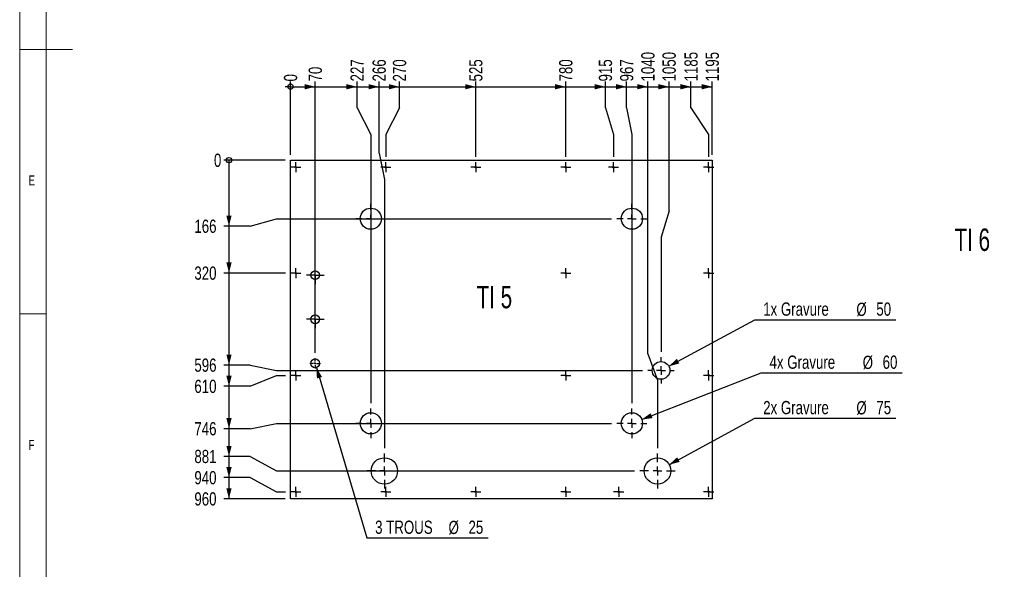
# Model space of a CAD drawing. Header units: millimetres. Extents: x 5 to 589, y 5 to 415.
# Tile 2 of 12: x 5 to 191, y 112 to 216. Entities that reach past the tile are written whole.
import ezdxf

# ---------------------------------------------------------------- set-up
doc = ezdxf.new("R2010")
doc.units = ezdxf.units.MM
doc.linetypes.add('CENTERX2', pattern=[20.32, 12.7, -2.54, 2.54, -2.54])
for name, color, linetype in [('COTES', 1, 'Continuous'), ('gravures', 9, 'Continuous'), ('NOTES', 6, 'Continuous'), ('TRAIT-MIXTES', 3, 'CENTERX2')]:
    doc.layers.add(name, color=color, linetype=linetype)
doc.layers.add('TRAIT-FORT', color=4, linetype='Continuous', lineweight=25)
doc.styles.add('SLDTEXTSTYLE0', font='TXT', dxfattribs={"width": 0.75})
doc.styles.add('SLDTEXTSTYLE1', font='TXT', dxfattribs={"width": 0.6875})
doc.dimstyles.new('SLDDIMSTYLE4', dxfattribs={"dimtxt": 2.5, "dimasz": 0.333333, "dimexe": 0, "dimexo": 0.0625, "dimtad": 0, "dimtih": 1, "dimtoh": 1, "dimdec": 0, "dimlfac": 15, "dimrnd": 1e-09, "dimdsep": 46, "dimtxsty": 'SLDTEXTSTYLE0', "dimblk1": 'ORIGIN', "dimblk2": 'ORIGIN', "dimsah": 1, "dimcen": 0.09, "dimadec": 0, "dimazin": 2, "dimtfac": 1, "dimtdec": 0, "dimtofl": 0, "dimtmove": 0, "dimatfit": 3, "dimldrblk": 'ORIGIN', "dimfxl": 1, "dimfrac": 2, "dimtolj": 1, "dimtzin": 12, "dimarcsym": 0})
doc.dimstyles.new('SLDDIMSTYLE5', dxfattribs={"dimtxt": 2.5, "dimasz": 2, "dimexe": 0, "dimexo": 0.0625, "dimtad": 0, "dimtih": 1, "dimtoh": 1, "dimdec": 0, "dimlfac": 15, "dimrnd": 1e-09, "dimzin": 12, "dimdsep": 46, "dimtxsty": 'SLDTEXTSTYLE0', "dimsah": 1, "dimcen": 0.09, "dimadec": 0, "dimazin": 3, "dimtfac": 1, "dimtdec": 0, "dimtofl": 0, "dimtmove": 0, "dimatfit": 3, "dimfxl": 1, "dimfrac": 2, "dimtolj": 1, "dimtzin": 12, "dimarcsym": 0})
doc.dimstyles.new('SLDDIMSTYLE6', dxfattribs={"dimtxt": 2.5, "dimasz": 2, "dimexe": 0, "dimexo": 0.0625, "dimtad": 0, "dimtih": 1, "dimtoh": 1, "dimdec": 0, "dimlfac": 15, "dimrnd": 1e-09, "dimzin": 12, "dimdsep": 46, "dimtxsty": 'SLDTEXTSTYLE0', "dimsah": 1, "dimcen": 0, "dimadec": 0, "dimazin": 3, "dimtfac": 1, "dimtdec": 0, "dimtofl": 0, "dimtmove": 0, "dimatfit": 3, "dimfxl": 1, "dimfrac": 2, "dimtolj": 1, "dimtzin": 12, "dimarcsym": 0})

# ---------------------------------------------------------------- blocks, each defined once
blk = doc.blocks.new('_Origin')
at = {"color": 0, "linetype": 'ByBlock', "lineweight": -2}
blk.add_line((0, 0), (-1, 0), dxfattribs=at)
blk.add_circle((0, 0), 0.5, dxfattribs=at)
blk = doc.blocks.new('_D_161')
at = {"layer": 'COTES', "color": 1, "transparency": 16777216}
blk.add_line((55.16, 189.06), (43.54, 189.06), dxfattribs=at)
blk.add_blockref('_Origin', (44.54, 189.06), dxfattribs=at)
at = {"layer": 'COTES', "color": 1, "transparency": 16777216, "insert": (41.7, 190.3), "char_height": 2.5, "attachment_point": 1, "style": 'SLDTEXTSTYLE0'}
blk.add_mtext('0', dxfattribs=at)
blk = doc.blocks.new('_D_162')
at = {"layer": 'COTES', "color": 1, "transparency": 16777216}
for p, q in [((44.54, 189.06), (44.54, 176.59)), ((48.54, 176.59), (53.54, 178)), ((53.54, 178), (116.83, 178)), ((48.54, 176.59), (43.54, 176.59))]:
    blk.add_line(p, q, dxfattribs=at)
blk.add_solid([(44.54, 176.59), (45.04, 178.59), (44.04, 178.59)], dxfattribs=at)
at = {"layer": 'COTES', "color": 1, "transparency": 16777216, "insert": (38, 177.83), "char_height": 2.5, "attachment_point": 1, "style": 'SLDTEXTSTYLE0'}
blk.add_mtext('166', dxfattribs=at)
blk = doc.blocks.new('_D_163')
at = {"layer": 'COTES', "color": 1, "transparency": 16777216}
for p, q in [((44.54, 176.59), (44.54, 167.73)), ((55.21, 167.73), (43.54, 167.73))]:
    blk.add_line(p, q, dxfattribs=at)
blk.add_solid([(44.54, 167.73), (45.04, 169.73), (44.04, 169.73)], dxfattribs=at)
at = {"layer": 'COTES', "color": 1, "transparency": 16777216, "insert": (38, 168.97), "char_height": 2.5, "attachment_point": 1, "style": 'SLDTEXTSTYLE0'}
blk.add_mtext('320', dxfattribs=at)
blk = doc.blocks.new('_D_164')
at = {"layer": 'COTES', "color": 1, "transparency": 16777216}
for p, q in [((44.54, 167.73), (44.54, 150.34)), ((48.54, 150.34), (43.54, 150.34)), ((48.54, 150.34), (53.54, 149.33)), ((53.54, 149.33), (122.66, 149.33))]:
    blk.add_line(p, q, dxfattribs=at)
blk.add_solid([(44.54, 150.34), (45.04, 152.34), (44.04, 152.34)], dxfattribs=at)
at = {"layer": 'COTES', "color": 1, "transparency": 16777216, "insert": (38, 151.58), "char_height": 2.5, "attachment_point": 1, "style": 'SLDTEXTSTYLE0'}
blk.add_mtext('596', dxfattribs=at)
blk = doc.blocks.new('_D_165')
at = {"layer": 'COTES', "color": 1, "transparency": 16777216}
for p, q in [((44.54, 150.34), (44.54, 146.34)), ((48.54, 146.34), (53.54, 148.4)), ((53.54, 148.4), (55.21, 148.4)), ((48.54, 146.34), (43.54, 146.34))]:
    blk.add_line(p, q, dxfattribs=at)
blk.add_solid([(44.54, 146.34), (45.04, 148.34), (44.04, 148.34)], dxfattribs=at)
at = {"layer": 'COTES', "color": 1, "transparency": 16777216, "insert": (38, 147.57), "char_height": 2.5, "attachment_point": 1, "style": 'SLDTEXTSTYLE0'}
blk.add_mtext('610', dxfattribs=at)
blk = doc.blocks.new('_D_166')
at = {"layer": 'COTES', "color": 1, "transparency": 16777216}
for p, q in [((44.54, 146.34), (44.54, 138.32)), ((48.54, 138.32), (43.54, 138.32)), ((48.54, 138.32), (53.54, 139.33)), ((53.54, 139.33), (116.83, 139.33))]:
    blk.add_line(p, q, dxfattribs=at)
blk.add_solid([(44.54, 138.32), (45.04, 140.32), (44.04, 140.32)], dxfattribs=at)
at = {"layer": 'COTES', "color": 1, "transparency": 16777216, "insert": (38, 139.56), "char_height": 2.5, "attachment_point": 1, "style": 'SLDTEXTSTYLE0'}
blk.add_mtext('746', dxfattribs=at)
blk = doc.blocks.new('_D_167')
at = {"layer": 'COTES', "color": 1, "transparency": 16777216}
for p, q in [((44.54, 138.32), (44.54, 133.08)), ((48.54, 133.08), (43.54, 133.08)), ((48.54, 133.08), (53.54, 130.33)), ((53.54, 130.33), (121.16, 130.33))]:
    blk.add_line(p, q, dxfattribs=at)
blk.add_solid([(44.54, 133.08), (45.04, 135.08), (44.04, 135.08)], dxfattribs=at)
at = {"layer": 'COTES', "color": 1, "transparency": 16777216, "insert": (38, 134.32), "char_height": 2.5, "attachment_point": 1, "style": 'SLDTEXTSTYLE0'}
blk.add_mtext('881', dxfattribs=at)
blk = doc.blocks.new('_D_168')
at = {"layer": 'COTES', "color": 1, "transparency": 16777216}
for p, q in [((44.54, 133.08), (44.54, 129.07)), ((48.54, 129.07), (43.54, 129.07)), ((48.54, 129.07), (53.54, 126.4)), ((53.54, 126.4), (55.21, 126.4))]:
    blk.add_line(p, q, dxfattribs=at)
blk.add_solid([(44.54, 129.07), (45.04, 131.07), (44.04, 131.07)], dxfattribs=at)
at = {"layer": 'COTES', "color": 1, "transparency": 16777216, "insert": (38, 130.31), "char_height": 2.5, "attachment_point": 1, "style": 'SLDTEXTSTYLE0'}
blk.add_mtext('940', dxfattribs=at)
blk = doc.blocks.new('_D_169')
at = {"layer": 'COTES', "color": 1, "transparency": 16777216}
for p, q in [((44.54, 129.07), (44.54, 125.07)), ((55.16, 125.07), (43.54, 125.07))]:
    blk.add_line(p, q, dxfattribs=at)
blk.add_solid([(44.54, 125.07), (45.04, 127.07), (44.04, 127.07)], dxfattribs=at)
at = {"layer": 'COTES', "color": 1, "transparency": 16777216, "insert": (38, 126.3), "char_height": 2.5, "attachment_point": 1, "style": 'SLDTEXTSTYLE0'}
blk.add_mtext('960', dxfattribs=at)
blk = doc.blocks.new('_D_170')
at = {"layer": 'COTES', "color": 1, "transparency": 16777216}
blk.add_line((56.16, 190.06), (56.16, 203.94), dxfattribs=at)
blk.add_blockref('_Origin', (56.16, 202.94), dxfattribs=at)
at = {"layer": 'COTES', "color": 1, "transparency": 16777216, "insert": (54.92, 203.94), "char_height": 2.5, "attachment_point": 1, "rotation": 90, "style": 'SLDTEXTSTYLE0'}
blk.add_mtext('0', dxfattribs=at)
blk = doc.blocks.new('_D_171')
at = {"layer": 'COTES', "color": 1, "transparency": 16777216}
for p, q in [((56.16, 202.94), (60.83, 202.94)), ((60.83, 152.66), (60.83, 203.94))]:
    blk.add_line(p, q, dxfattribs=at)
blk.add_solid([(60.83, 202.94), (58.83, 203.44), (58.83, 202.44)], dxfattribs=at)
at = {"layer": 'COTES', "color": 1, "transparency": 16777216, "insert": (59.59, 203.94), "char_height": 2.5, "attachment_point": 1, "rotation": 90, "style": 'SLDTEXTSTYLE0'}
blk.add_mtext('70', dxfattribs=at)
blk = doc.blocks.new('_D_172')
at = {"layer": 'COTES', "color": 1, "transparency": 16777216}
for p, q in [((60.83, 202.94), (68.74, 202.94)), ((68.74, 198.94), (68.74, 203.94)), ((68.74, 198.94), (71.33, 193.94)), ((71.33, 193.94), (71.33, 143.16))]:
    blk.add_line(p, q, dxfattribs=at)
blk.add_solid([(68.74, 202.94), (66.74, 203.44), (66.74, 202.44)], dxfattribs=at)
at = {"layer": 'COTES', "color": 1, "transparency": 16777216, "insert": (67.5, 203.94), "char_height": 2.5, "attachment_point": 1, "rotation": 90, "style": 'SLDTEXTSTYLE0'}
blk.add_mtext('227', dxfattribs=at)
blk = doc.blocks.new('_D_173')
at = {"layer": 'COTES', "color": 1, "transparency": 16777216}
for p, q in [((68.74, 202.94), (72.9, 202.94)), ((72.9, 190.41), (72.9, 203.94)), ((72.9, 190.41), (73.89, 185.41)), ((73.89, 185.41), (73.89, 134.66))]:
    blk.add_line(p, q, dxfattribs=at)
blk.add_solid([(72.9, 202.94), (70.9, 203.44), (70.9, 202.44)], dxfattribs=at)
at = {"layer": 'COTES', "color": 1, "transparency": 16777216, "insert": (71.66, 203.94), "char_height": 2.5, "attachment_point": 1, "rotation": 90, "style": 'SLDTEXTSTYLE0'}
blk.add_mtext('266', dxfattribs=at)
blk = doc.blocks.new('_D_174')
at = {"layer": 'COTES', "color": 1, "transparency": 16777216}
for p, q in [((72.9, 202.94), (76.75, 202.94)), ((76.75, 198.94), (76.75, 203.94)), ((76.75, 198.94), (74.16, 193.94)), ((74.16, 193.94), (74.16, 189.69))]:
    blk.add_line(p, q, dxfattribs=at)
blk.add_solid([(76.75, 202.94), (74.75, 203.44), (74.75, 202.44)], dxfattribs=at)
at = {"layer": 'COTES', "color": 1, "transparency": 16777216, "insert": (75.51, 203.94), "char_height": 2.5, "attachment_point": 1, "rotation": 90, "style": 'SLDTEXTSTYLE0'}
blk.add_mtext('270', dxfattribs=at)
blk = doc.blocks.new('_D_175')
at = {"layer": 'COTES', "color": 1, "transparency": 16777216}
for p, q in [((76.75, 202.94), (91.16, 202.94)), ((91.16, 189.69), (91.16, 203.94))]:
    blk.add_line(p, q, dxfattribs=at)
blk.add_solid([(91.16, 202.94), (89.16, 203.44), (89.16, 202.44)], dxfattribs=at)
at = {"layer": 'COTES', "color": 1, "transparency": 16777216, "insert": (89.92, 203.94), "char_height": 2.5, "attachment_point": 1, "rotation": 90, "style": 'SLDTEXTSTYLE0'}
blk.add_mtext('525', dxfattribs=at)
blk = doc.blocks.new('_D_176')
at = {"layer": 'COTES', "color": 1, "transparency": 16777216}
for p, q in [((91.16, 202.94), (108.16, 202.94)), ((108.16, 189.69), (108.16, 203.94))]:
    blk.add_line(p, q, dxfattribs=at)
blk.add_solid([(108.16, 202.94), (106.16, 203.44), (106.16, 202.44)], dxfattribs=at)
at = {"layer": 'COTES', "color": 1, "transparency": 16777216, "insert": (106.92, 203.94), "char_height": 2.5, "attachment_point": 1, "rotation": 90, "style": 'SLDTEXTSTYLE0'}
blk.add_mtext('780', dxfattribs=at)
blk = doc.blocks.new('_D_177')
at = {"layer": 'COTES', "color": 1, "transparency": 16777216}
for p, q in [((108.16, 202.94), (115.65, 202.94)), ((115.65, 198.94), (115.65, 203.94)), ((115.65, 198.94), (117.16, 193.94)), ((117.16, 193.94), (117.16, 189.69))]:
    blk.add_line(p, q, dxfattribs=at)
blk.add_solid([(115.65, 202.94), (113.65, 203.44), (113.65, 202.44)], dxfattribs=at)
at = {"layer": 'COTES', "color": 1, "transparency": 16777216, "insert": (114.41, 203.94), "char_height": 2.5, "attachment_point": 1, "rotation": 90, "style": 'SLDTEXTSTYLE0'}
blk.add_mtext('915', dxfattribs=at)
blk = doc.blocks.new('_D_178')
at = {"layer": 'COTES', "color": 1, "transparency": 16777216}
for p, q in [((115.65, 202.94), (119.66, 202.94)), ((119.66, 198.94), (119.66, 203.94)), ((119.66, 198.94), (120.66, 193.94)), ((120.66, 193.94), (120.66, 143.16))]:
    blk.add_line(p, q, dxfattribs=at)
blk.add_solid([(119.66, 202.94), (117.66, 203.44), (117.66, 202.44)], dxfattribs=at)
at = {"layer": 'COTES', "color": 1, "transparency": 16777216, "insert": (118.42, 203.94), "char_height": 2.5, "attachment_point": 1, "rotation": 90, "style": 'SLDTEXTSTYLE0'}
blk.add_mtext('967', dxfattribs=at)
blk = doc.blocks.new('_D_179')
at = {"layer": 'COTES', "color": 1, "transparency": 16777216}
for p, q in [((119.66, 202.94), (123.67, 202.94)), ((123.67, 152.49), (123.67, 203.94)), ((123.67, 152.49), (125.49, 147.49)), ((125.49, 147.49), (125.49, 134.66))]:
    blk.add_line(p, q, dxfattribs=at)
blk.add_solid([(123.67, 202.94), (121.67, 203.44), (121.67, 202.44)], dxfattribs=at)
at = {"layer": 'COTES', "color": 1, "transparency": 16777216, "insert": (122.43, 203.94), "char_height": 2.5, "attachment_point": 1, "rotation": 90, "style": 'SLDTEXTSTYLE0'}
blk.add_mtext('1040', dxfattribs=at)
blk = doc.blocks.new('_D_180')
at = {"layer": 'COTES', "color": 1, "transparency": 16777216}
for p, q in [((123.67, 202.94), (127.67, 202.94)), ((127.67, 179.51), (127.67, 203.94)), ((127.67, 179.51), (126.16, 174.51)), ((126.16, 174.51), (126.16, 152.83))]:
    blk.add_line(p, q, dxfattribs=at)
blk.add_solid([(127.67, 202.94), (125.67, 203.44), (125.67, 202.44)], dxfattribs=at)
at = {"layer": 'COTES', "color": 1, "transparency": 16777216, "insert": (126.44, 203.94), "char_height": 2.5, "attachment_point": 1, "rotation": 90, "style": 'SLDTEXTSTYLE0'}
blk.add_mtext('1050', dxfattribs=at)
blk = doc.blocks.new('_D_181')
at = {"layer": 'COTES', "color": 1, "transparency": 16777216}
for p, q in [((127.67, 202.94), (131.82, 202.94)), ((131.82, 198.94), (131.82, 203.94)), ((131.82, 198.94), (135.16, 193.94)), ((135.16, 193.94), (135.16, 189.69))]:
    blk.add_line(p, q, dxfattribs=at)
blk.add_solid([(131.82, 202.94), (129.82, 203.44), (129.82, 202.44)], dxfattribs=at)
at = {"layer": 'COTES', "color": 1, "transparency": 16777216, "insert": (130.58, 203.94), "char_height": 2.5, "attachment_point": 1, "rotation": 90, "style": 'SLDTEXTSTYLE0'}
blk.add_mtext('1185', dxfattribs=at)
blk = doc.blocks.new('_D_182')
at = {"layer": 'COTES', "color": 1, "transparency": 16777216}
for p, q in [((131.82, 202.94), (135.83, 202.94)), ((135.83, 190.06), (135.83, 203.94))]:
    blk.add_line(p, q, dxfattribs=at)
blk.add_solid([(135.83, 202.94), (133.83, 203.44), (133.83, 202.44)], dxfattribs=at)
at = {"layer": 'COTES', "color": 1, "transparency": 16777216, "insert": (134.59, 203.94), "char_height": 2.5, "attachment_point": 1, "rotation": 90, "style": 'SLDTEXTSTYLE0'}
blk.add_mtext('1195', dxfattribs=at)
blk = doc.blocks.new('_D_183')
at = {"layer": 'COTES', "color": 1, "transparency": 16777216}
for p, q in [((122.52, 140.06), (145.07, 148.88)), ((145.07, 148.88), (171.73, 148.88))]:
    blk.add_line(p, q, dxfattribs=at)
blk.add_solid([(122.52, 140.06), (124.57, 140.32), (124.2, 141.25)], dxfattribs=at)
at = {"layer": 'COTES', "color": 1, "transparency": 16777216, "char_height": 2.5, "attachment_point": 1, "style": 'SLDTEXTSTYLE0'}
for s, insert in [('4x Gravure', (146.66, 152.14)), ('%%c', (164.26, 152.1)), ('60', (168.03, 152.14))]:
    blk.add_mtext(s, dxfattribs=dict(at, insert=insert))
blk = doc.blocks.new('_D_184')
at = {"layer": 'COTES', "color": 1, "transparency": 16777216}
for p, q in [((127.63, 150.12), (143.87, 158.91)), ((143.87, 158.91), (170.53, 158.91))]:
    blk.add_line(p, q, dxfattribs=at)
blk.add_solid([(127.63, 150.12), (129.62, 150.64), (129.15, 151.52)], dxfattribs=at)
at = {"layer": 'COTES', "color": 1, "transparency": 16777216, "char_height": 2.5, "attachment_point": 1, "style": 'SLDTEXTSTYLE0'}
for s, insert in [('1x Gravure', (145.46, 162.17)), ('%%c', (163.07, 162.13)), ('50', (166.84, 162.17))]:
    blk.add_mtext(s, dxfattribs=dict(at, insert=insert))
blk = doc.blocks.new('_D_185')
at = {"layer": 'COTES', "color": 1, "transparency": 16777216}
for p, q in [((127.69, 131.52), (143.87, 140.3)), ((143.87, 140.3), (170.53, 140.3))]:
    blk.add_line(p, q, dxfattribs=at)
blk.add_solid([(127.69, 131.52), (129.69, 132.04), (129.21, 132.92)], dxfattribs=at)
at = {"layer": 'COTES', "color": 1, "transparency": 16777216, "char_height": 2.5, "attachment_point": 1, "style": 'SLDTEXTSTYLE0'}
for s, insert in [('2x Gravure', (145.46, 143.56)), ('%%c', (163.07, 143.52)), ('75', (166.84, 143.56))]:
    blk.add_mtext(s, dxfattribs=dict(at, insert=insert))
blk = doc.blocks.new('_D_186')
at = {"layer": 'COTES', "color": 1, "transparency": 16777216}
for p, q in [((61.06, 149.87), (70.56, 117.69)), ((70.56, 117.69), (93.49, 117.69))]:
    blk.add_line(p, q, dxfattribs=at)
blk.add_solid([(61.06, 149.87), (61.15, 147.81), (62.11, 148.09)], dxfattribs=at)
at = {"layer": 'COTES', "color": 1, "transparency": 16777216, "char_height": 2.5, "attachment_point": 1, "style": 'SLDTEXTSTYLE0'}
for s, insert in [('3 TROUS', (72.15, 120.95)), ('%%c', (86.02, 120.91)), ('25', (89.79, 120.95))]:
    blk.add_mtext(s, dxfattribs=dict(at, insert=insert))
blk = doc.blocks.new('SW_CENTERMARKSYMBOL_148')
at = {"layer": 'TRAIT-MIXTES', "color": 0}
for p, q in [((-0.83, 0), (-0.95, 0)), ((0, 0), (-0.83, 0)), ((0, 0.83), (0, 0.95)), ((0, 0), (0, 0.83)), ((0, 0), (0, -0.83)), ((0, 0), (0.83, 0)), ((0.83, 0), (0.95, 0)), ((0, -0.83), (0, -0.95))]:
    blk.add_line(p, q, dxfattribs=at)
blk = doc.blocks.new('SW_CENTERMARKSYMBOL_149')
at = {"layer": 'TRAIT-MIXTES', "color": 0}
for p, q in [((-0.83, 0), (-0.95, 0)), ((0, 0), (-0.83, 0)), ((0, 0.83), (0, 0.95)), ((0, 0), (0, 0.83)), ((0, 0), (0, -0.83)), ((0, 0), (0.83, 0)), ((0.83, 0), (0.95, 0)), ((0, -0.83), (0, -0.95))]:
    blk.add_line(p, q, dxfattribs=at)
blk = doc.blocks.new('SW_CENTERMARKSYMBOL_150')
at = {"layer": 'TRAIT-MIXTES', "color": 0}
for p, q in [((-0.83, 0), (-0.95, 0)), ((0, 0), (-0.83, 0)), ((0, 0.83), (0, 0.95)), ((0, 0), (0, 0.83)), ((0, 0), (0, -0.83)), ((0, 0), (0.83, 0)), ((0.83, 0), (0.95, 0)), ((0, -0.83), (0, -0.95))]:
    blk.add_line(p, q, dxfattribs=at)
blk = doc.blocks.new('SW_CENTERMARKSYMBOL_151')
at = {"layer": 'TRAIT-MIXTES', "color": 0}
for p, q in [((-0.83, 0), (-0.95, 0)), ((0, 0), (-0.83, 0)), ((0, 0.83), (0, 0.95)), ((0, 0), (0, 0.83)), ((0, 0), (0, -0.83)), ((0, 0), (0.83, 0)), ((0.83, 0), (0.95, 0)), ((0, -0.83), (0, -0.95))]:
    blk.add_line(p, q, dxfattribs=at)
blk = doc.blocks.new('SW_CENTERMARKSYMBOL_152')
at = {"layer": 'TRAIT-MIXTES', "color": 0}
for p, q in [((-0.83, 0), (-0.95, 0)), ((0, 0), (-0.83, 0)), ((0, 0.83), (0, 0.95)), ((0, 0), (0, 0.83)), ((0, 0), (0, -0.83)), ((0, 0), (0.83, 0)), ((0.83, 0), (0.95, 0)), ((0, -0.83), (0, -0.95))]:
    blk.add_line(p, q, dxfattribs=at)
blk = doc.blocks.new('SW_CENTERMARKSYMBOL_153')
at = {"layer": 'TRAIT-MIXTES', "color": 0}
for p, q in [((-0.83, 0), (-0.95, 0)), ((0, 0), (-0.83, 0)), ((0, 0.83), (0, 0.95)), ((0, 0), (0, 0.83)), ((0, 0), (0, -0.83)), ((0, 0), (0.83, 0)), ((0.83, 0), (0.95, 0)), ((0, -0.83), (0, -0.95))]:
    blk.add_line(p, q, dxfattribs=at)
blk = doc.blocks.new('SW_CENTERMARKSYMBOL_154')
at = {"layer": 'TRAIT-MIXTES', "color": 0}
for p, q in [((-0.83, 0), (-0.95, 0)), ((0, 0), (-0.83, 0)), ((0, 0.83), (0, 0.95)), ((0, 0), (0, 0.83)), ((0, 0), (0, -0.83)), ((0, 0), (0.83, 0)), ((0.83, 0), (0.95, 0)), ((0, -0.83), (0, -0.95))]:
    blk.add_line(p, q, dxfattribs=at)
blk = doc.blocks.new('SW_CENTERMARKSYMBOL_155')
at = {"layer": 'TRAIT-MIXTES', "color": 0}
for p, q in [((-0.83, 0), (-0.95, 0)), ((0, 0), (-0.83, 0)), ((0, 0.83), (0, 0.95)), ((0, 0), (0, 0.83)), ((0, 0), (0, -0.83)), ((0, 0), (0.83, 0)), ((0.83, 0), (0.95, 0)), ((0, -0.83), (0, -0.95))]:
    blk.add_line(p, q, dxfattribs=at)
blk = doc.blocks.new('SW_CENTERMARKSYMBOL_156')
at = {"layer": 'TRAIT-MIXTES', "color": 0}
for p, q in [((-0.83, 0), (-0.95, 0)), ((0, 0), (-0.83, 0)), ((0, 0.83), (0, 0.95)), ((0, 0), (0, 0.83)), ((0, 0), (0, -0.83)), ((0, 0), (0.83, 0)), ((0.83, 0), (0.95, 0)), ((0, -0.83), (0, -0.95))]:
    blk.add_line(p, q, dxfattribs=at)
blk = doc.blocks.new('SW_CENTERMARKSYMBOL_157')
at = {"layer": 'TRAIT-MIXTES', "color": 0}
for p, q in [((-0.83, 0), (-0.95, 0)), ((0, 0), (-0.83, 0)), ((0, 0.83), (0, 0.95)), ((0, 0), (0, 0.83)), ((0, 0), (0, -0.83)), ((0, 0), (0.83, 0)), ((0.83, 0), (0.95, 0)), ((0, -0.83), (0, -0.95))]:
    blk.add_line(p, q, dxfattribs=at)
blk = doc.blocks.new('SW_CENTERMARKSYMBOL_158')
at = {"layer": 'TRAIT-MIXTES', "color": 0}
for p, q in [((-0.83, 0), (-0.95, 0)), ((0, 0), (-0.83, 0)), ((0, 0.83), (0, 0.95)), ((0, 0), (0, 0.83)), ((0, 0), (0, -0.83)), ((0, 0), (0.83, 0)), ((0.83, 0), (0.95, 0)), ((0, -0.83), (0, -0.95))]:
    blk.add_line(p, q, dxfattribs=at)
blk = doc.blocks.new('SW_CENTERMARKSYMBOL_159')
at = {"layer": 'TRAIT-MIXTES', "color": 0}
for p, q in [((-0.83, 0), (-0.95, 0)), ((0, 0), (-0.83, 0)), ((0, 0.83), (0, 0.95)), ((0, 0), (0, 0.83)), ((0, 0), (0, -0.83)), ((0, 0), (0.83, 0)), ((0.83, 0), (0.95, 0)), ((0, -0.83), (0, -0.95))]:
    blk.add_line(p, q, dxfattribs=at)
blk = doc.blocks.new('SW_CENTERMARKSYMBOL_160')
at = {"layer": 'TRAIT-MIXTES', "color": 0}
for p, q in [((-0.83, 0), (-0.95, 0)), ((0, 0), (-0.83, 0)), ((0, 0.83), (0, 0.95)), ((0, 0), (0, 0.83)), ((0, 0), (0, -0.83)), ((0, 0), (0.83, 0)), ((0.83, 0), (0.95, 0)), ((0, -0.83), (0, -0.95))]:
    blk.add_line(p, q, dxfattribs=at)
blk = doc.blocks.new('SW_CENTERMARKSYMBOL_161')
at = {"layer": 'TRAIT-MIXTES', "color": 0}
for p, q in [((0, 1.67), (0, 2.83)), ((-1.67, 0), (-2.83, 0)), ((0, 0), (-0.83, 0)), ((0, 0), (0, 0.83)), ((0, 0), (0, -0.83)), ((0, 0), (0.83, 0)), ((1.67, 0), (2.83, 0)), ((0, -1.67), (0, -2.83))]:
    blk.add_line(p, q, dxfattribs=at)
blk = doc.blocks.new('SW_CENTERMARKSYMBOL_162')
at = {"layer": 'TRAIT-MIXTES', "color": 0}
for p, q in [((0, 1.67), (0, 2.5)), ((-1.67, 0), (-2.5, 0)), ((0, 0), (-0.83, 0)), ((0, 0), (0, 0.83)), ((0, 0), (0, -0.83)), ((0, 0), (0.83, 0)), ((1.67, 0), (2.5, 0)), ((0, -1.67), (0, -2.5))]:
    blk.add_line(p, q, dxfattribs=at)
blk = doc.blocks.new('SW_CENTERMARKSYMBOL_163')
at = {"layer": 'TRAIT-MIXTES', "color": 0}
for p, q in [((0, 1.67), (0, 2.83)), ((-1.67, 0), (-2.83, 0)), ((0, 0), (-0.83, 0)), ((0, 0), (0, 0.83)), ((0, 0), (0, -0.83)), ((0, 0), (0.83, 0)), ((1.67, 0), (2.83, 0)), ((0, -1.67), (0, -2.83))]:
    blk.add_line(p, q, dxfattribs=at)
blk = doc.blocks.new('SW_CENTERMARKSYMBOL_164')
at = {"layer": 'TRAIT-MIXTES', "color": 0}
for p, q in [((0, 1.67), (0, 3.33)), ((-1.67, 0), (-3.33, 0)), ((0, 0), (-0.83, 0)), ((0, 0), (0, 0.83)), ((0, 0), (0, -0.83)), ((0, 0), (0.83, 0)), ((1.67, 0), (3.33, 0)), ((0, -1.67), (0, -3.33))]:
    blk.add_line(p, q, dxfattribs=at)
blk = doc.blocks.new('SW_CENTERMARKSYMBOL_165')
at = {"layer": 'TRAIT-MIXTES', "color": 0}
for p, q in [((-0.83, 0), (-0.95, 0)), ((0, 0), (-0.83, 0)), ((0, 0.83), (0, 0.95)), ((0, 0), (0, 0.83)), ((0, 0), (0, -0.83)), ((0, 0), (0.83, 0)), ((0.83, 0), (0.95, 0)), ((0, -0.83), (0, -0.95))]:
    blk.add_line(p, q, dxfattribs=at)
blk = doc.blocks.new('SW_CENTERMARKSYMBOL_166')
at = {"layer": 'TRAIT-MIXTES', "color": 0}
for p, q in [((-0.83, 0), (-0.95, 0)), ((0, 0), (-0.83, 0)), ((0, 0.83), (0, 0.95)), ((0, 0), (0, 0.83)), ((0, 0), (0, -0.83)), ((0, 0), (0.83, 0)), ((0.83, 0), (0.95, 0)), ((0, -0.83), (0, -0.95))]:
    blk.add_line(p, q, dxfattribs=at)
blk = doc.blocks.new('SW_CENTERMARKSYMBOL_167')
at = {"layer": 'TRAIT-MIXTES', "color": 0}
for p, q in [((-0.83, 0), (-0.95, 0)), ((0, 0), (-0.83, 0)), ((0, 0.83), (0, 0.95)), ((0, 0), (0, 0.83)), ((0, 0), (0, -0.83)), ((0, 0), (0.83, 0)), ((0.83, 0), (0.95, 0)), ((0, -0.83), (0, -0.95))]:
    blk.add_line(p, q, dxfattribs=at)
blk = doc.blocks.new('SW_CENTERMARKSYMBOL_168')
at = {"layer": 'TRAIT-MIXTES', "color": 0}
for p, q in [((-0.83, 0), (-0.95, 0)), ((0, 0), (-0.83, 0)), ((0, 0.83), (0, 0.95)), ((0, 0), (0, 0.83)), ((0, 0), (0, -0.83)), ((0, 0), (0.83, 0)), ((0.83, 0), (0.95, 0)), ((0, -0.83), (0, -0.95))]:
    blk.add_line(p, q, dxfattribs=at)
blk = doc.blocks.new('SW_CENTERMARKSYMBOL_169')
at = {"layer": 'TRAIT-MIXTES', "color": 0}
for p, q in [((-0.83, 0), (-0.95, 0)), ((0, 0), (-0.83, 0)), ((0, 0.83), (0, 0.95)), ((0, 0), (0, 0.83)), ((0, 0), (0, -0.83)), ((0, 0), (0.83, 0)), ((0.83, 0), (0.95, 0)), ((0, -0.83), (0, -0.95))]:
    blk.add_line(p, q, dxfattribs=at)
blk = doc.blocks.new('SW_CENTERMARKSYMBOL_170')
at = {"layer": 'TRAIT-MIXTES', "color": 0}
for p, q in [((0, 1.67), (0, 2.83)), ((-1.67, 0), (-2.83, 0)), ((0, 0), (-0.83, 0)), ((0, 0), (0, 0.83)), ((0, 0), (0, -0.83)), ((0, 0), (0.83, 0)), ((1.67, 0), (2.83, 0)), ((0, -1.67), (0, -2.83))]:
    blk.add_line(p, q, dxfattribs=at)
blk = doc.blocks.new('SW_CENTERMARKSYMBOL_171')
at = {"layer": 'TRAIT-MIXTES', "color": 0}
for p, q in [((0, 1.67), (0, 2.83)), ((-1.67, 0), (-2.83, 0)), ((0, 0), (-0.83, 0)), ((0, 0), (0, 0.83)), ((0, 0), (0, -0.83)), ((0, 0), (0.83, 0)), ((1.67, 0), (2.83, 0)), ((0, -1.67), (0, -2.83))]:
    blk.add_line(p, q, dxfattribs=at)
blk = doc.blocks.new('SW_CENTERMARKSYMBOL_172')
at = {"layer": 'TRAIT-MIXTES', "color": 0}
for p, q in [((0, 1.67), (0, 3.33)), ((-1.67, 0), (-3.33, 0)), ((0, 0), (-0.83, 0)), ((0, 0), (0, 0.83)), ((0, 0), (0, -0.83)), ((0, 0), (0.83, 0)), ((1.67, 0), (3.33, 0)), ((0, -1.67), (0, -3.33))]:
    blk.add_line(p, q, dxfattribs=at)
blk = doc.blocks.new('SW_CENTERMARKSYMBOL_173')
at = {"layer": 'TRAIT-MIXTES', "color": 0}
for p, q in [((-0.83, 0), (-1.67, 0)), ((0, 0), (-0.83, 0)), ((0, 0.83), (0, 1.67)), ((0, 0), (0, 0.83)), ((0, 0), (0, -0.83)), ((0, 0), (0.83, 0)), ((0.83, 0), (1.67, 0)), ((0, -0.83), (0, -1.67))]:
    blk.add_line(p, q, dxfattribs=at)
blk = doc.blocks.new('SW_CENTERMARKSYMBOL_174')
at = {"layer": 'TRAIT-MIXTES', "color": 0}
for p, q in [((-0.83, 0), (-1.67, 0)), ((0, 0), (-0.83, 0)), ((0, 0.83), (0, 1.67)), ((0, 0), (0, 0.83)), ((0, 0), (0, -0.83)), ((0, 0), (0.83, 0)), ((0.83, 0), (1.67, 0)), ((0, -0.83), (0, -1.67))]:
    blk.add_line(p, q, dxfattribs=at)
blk = doc.blocks.new('SW_CENTERMARKSYMBOL_175')
at = {"layer": 'TRAIT-MIXTES', "color": 0}
for p, q in [((-0.33, 0), (-1, 0)), ((0, 0), (-0.17, 0)), ((0, 0.33), (0, 1)), ((0, 0), (0, 0.17)), ((0, 0), (0, -0.17)), ((0, 0), (0.17, 0)), ((0.33, 0), (1, 0)), ((0, -0.33), (0, -1))]:
    blk.add_line(p, q, dxfattribs=at)

msp = doc.modelspace()

# ---------------------------------------------------------------- linework, layer by layer
at = {"lineweight": 18}
for p, q in [((5, 415), (5, 5)), ((10, 410), (10, 10)), ((5, 210), (15, 210)), ((10, 160), (5, 160))]:
    msp.add_line(p, q, dxfattribs=at)
at = {"layer": 'gravures', "lineweight": 25}
for centre, radius in [((71.3281, 177.9978), 2), ((120.6614, 177.9978), 2), ((126.1615, 149.3311), 1.6667), ((71.3281, 139.3311), 2), ((120.6614, 139.3311), 2), ((73.8948, 130.3311), 2.5), ((125.4948, 130.3311), 2.5)]:
    msp.add_circle(centre, radius, dxfattribs=at)
at = {"layer": 'TRAIT-FORT', "lineweight": 25}
for p, q in [((56.1615, 125.0651), (56.1615, 189.0644)), ((56.1615, 189.0644), (135.8275, 189.0644)), ((135.8275, 189.0644), (135.8275, 125.0651)), ((135.8275, 125.0651), (56.1615, 125.0651))]:
    msp.add_line(p, q, dxfattribs=at)
for centre, radius in [((57.1615, 187.7317), 0.12), ((74.1615, 187.7317), 0.12), ((91.1615, 187.7317), 0.12), ((108.1615, 187.7317), 0.12), ((117.1608, 187.7317), 0.12), ((135.1608, 187.7317), 0.12), ((57.1615, 167.7317), 0.12), ((60.8282, 167.3311), 0.8333), ((108.1615, 167.7317), 0.12), ((135.1608, 167.7317), 0.12), ((60.8282, 158.9977), 0.8333), ((60.8282, 150.6644), 0.8333), ((57.1615, 148.3984), 0.12), ((108.1615, 148.3984), 0.12), ((135.1608, 148.3984), 0.12), ((57.1615, 126.3984), 0.12), ((74.1615, 126.3984), 0.12), ((91.1615, 126.3984), 0.12), ((108.1615, 126.3984), 0.12), ((118.1608, 126.3984), 0.12), ((135.1608, 126.3984), 0.12)]:
    msp.add_circle(centre, radius, dxfattribs=at)

# ---------------------------------------------------------------- block references
at = {"layer": 'TRAIT-MIXTES', "color": 3}
for name, p in [('SW_CENTERMARKSYMBOL_148', (57.1615, 187.7317)), ('SW_CENTERMARKSYMBOL_149', (74.1615, 187.7317)), ('SW_CENTERMARKSYMBOL_150', (91.1615, 187.7317)), ('SW_CENTERMARKSYMBOL_151', (108.1615, 187.7317)), ('SW_CENTERMARKSYMBOL_152', (117.1608, 187.7317)), ('SW_CENTERMARKSYMBOL_153', (135.1608, 187.7317)), ('SW_CENTERMARKSYMBOL_170', (71.3281, 177.9978)), ('SW_CENTERMARKSYMBOL_161', (120.6614, 177.9978)), ('SW_CENTERMARKSYMBOL_169', (57.1615, 167.7317)), ('SW_CENTERMARKSYMBOL_173', (60.8282, 167.3311)), ('SW_CENTERMARKSYMBOL_160', (108.1615, 167.7317)), ('SW_CENTERMARKSYMBOL_154', (135.1608, 167.7317)), ('SW_CENTERMARKSYMBOL_174', (60.8282, 158.9977)), ('SW_CENTERMARKSYMBOL_175', (60.8282, 150.6644)), ('SW_CENTERMARKSYMBOL_162', (126.1615, 149.3311)), ('SW_CENTERMARKSYMBOL_168', (57.1615, 148.3984)), ('SW_CENTERMARKSYMBOL_159', (108.1615, 148.3984)), ('SW_CENTERMARKSYMBOL_155', (135.1608, 148.3984)), ('SW_CENTERMARKSYMBOL_171', (71.3281, 139.3311)), ('SW_CENTERMARKSYMBOL_163', (120.6614, 139.3311)), ('SW_CENTERMARKSYMBOL_172', (73.8948, 130.3311)), ('SW_CENTERMARKSYMBOL_164', (125.4948, 130.3311)), ('SW_CENTERMARKSYMBOL_167', (57.1615, 126.3984)), ('SW_CENTERMARKSYMBOL_166', (74.1615, 126.3984)), ('SW_CENTERMARKSYMBOL_165', (91.1615, 126.3984)), ('SW_CENTERMARKSYMBOL_158', (108.1615, 126.3984)), ('SW_CENTERMARKSYMBOL_157', (118.1608, 126.3984)), ('SW_CENTERMARKSYMBOL_156', (135.1608, 126.3984))]:
    msp.add_blockref(name, p, dxfattribs=at)

# ---------------------------------------------------------------- texts
at = {"layer": 'NOTES', "color": 211, "attachment_point": 1}
for s, insert, char_height, style in [('E', (6.6667, 186.168), 1.8521, 'SLDTEXTSTYLE0'), ('TI 6', (181.6125, 176.1492), 4.23333, 'SLDTEXTSTYLE1'), ('TI 5', (91.3267, 165.308), 4.23333, 'SLDTEXTSTYLE1'), ('F', (6.6667, 136.168), 1.8521, 'SLDTEXTSTYLE0')]:
    msp.add_mtext(s, dxfattribs=dict(at, insert=insert, char_height=char_height, style=style))

# ---------------------------------------------------------------- dimensions: what is measured, and where the dimension line sits
at = {"layer": 'COTES', "color": 1}
for feature_location, offset, dtype, origin, dimstyle, picture, middle in [((125.4948, 133.6644), (-1.8294, 70.2766), 1, (56.1615, 189.0644), 'SLDDIMSTYLE5', '_D_179', (123.6654, 207.6355)), ((126.1615, 151.8311), (1.5123, 52.1099), 1, (56.1615, 189.0644), 'SLDDIMSTYLE5', '_D_180', (127.6738, 207.6355)), ((135.1608, 188.6851), (-3.3418, 15.2559), 1, (56.1615, 189.0644), 'SLDDIMSTYLE5', '_D_181', (131.8191, 207.6355)), ((135.8275, 189.0644), (0, 14.8766), 1, (56.1615, 189.0644), 'SLDDIMSTYLE5', '_D_182', (135.8275, 207.6355)), ((71.3281, 142.1644), (-2.5917, 61.7766), 1, (56.1615, 189.0644), 'SLDDIMSTYLE5', '_D_172', (68.7364, 206.7118)), ((73.8948, 133.6644), (-0.992, 70.2766), 1, (56.1615, 189.0644), 'SLDDIMSTYLE5', '_D_173', (72.9028, 206.7118)), ((74.1615, 188.6851), (2.5917, 15.2559), 1, (56.1615, 189.0644), 'SLDDIMSTYLE5', '_D_174', (76.7533, 206.7118)), ((91.1615, 188.6851), (0, 15.2559), 1, (56.1615, 189.0644), 'SLDDIMSTYLE5', '_D_175', (91.1615, 206.7118)), ((108.1615, 188.6851), (0, 15.2559), 1, (56.1615, 189.0644), 'SLDDIMSTYLE5', '_D_176', (108.1615, 206.7118)), ((117.1608, 188.6851), (-1.5123, 15.2559), 1, (56.1615, 189.0644), 'SLDDIMSTYLE5', '_D_177', (115.6485, 206.7118)), ((120.6614, 142.1644), (-1.0045, 61.7766), 1, (56.1615, 189.0644), 'SLDDIMSTYLE5', '_D_178', (119.6569, 206.7118)), ((60.8282, 151.6644), (0, 52.2766), 1, (56.1615, 189.0644), 'SLDDIMSTYLE5', '_D_171', (60.8282, 205.7882)), ((56.1615109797, 189.064399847), (0, 14.876606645), 1, (56.1615109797, 189.064399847), 'SLDDIMSTYLE4', '_D_170', (56.1615109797, 204.8646175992)), ((56.1615109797, 189.064399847), (-12.619160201, 0), 0, (56.1615109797, 189.064399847), 'SLDDIMSTYLE4', '_D_161', (42.6187396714, 189.064399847)), ((117.8281, 177.9978), (-74.2857, -1.4042), 0, (56.1615, 189.0644), 'SLDDIMSTYLE5', '_D_162', (40.7715, 176.5935)), ((56.2082, 167.7317), (-12.6658, 0), 0, (56.1615, 189.0644), 'SLDDIMSTYLE5', '_D_163', (40.7715, 167.7317)), ((123.6615, 149.3311), (-80.1191, 1.0127), 0, (56.1615, 189.0644), 'SLDDIMSTYLE5', '_D_164', (40.7715, 150.3438)), ((56.2082, 148.3984), (-12.6658, -2.0631), 0, (56.1615, 189.0644), 'SLDDIMSTYLE5', '_D_165', (40.7715, 146.3353)), ((117.8281, 139.3311), (-74.2857, -1.0127), 0, (56.1615, 189.0644), 'SLDDIMSTYLE5', '_D_166', (40.7715, 138.3184)), ((122.1614, 130.3311), (-78.6191, 2.7508), 0, (56.1615, 189.0644), 'SLDDIMSTYLE5', '_D_167', (40.7715, 133.0819)), ((56.2082, 126.3984), (-12.6658, 2.6751), 0, (56.1615, 189.0644), 'SLDDIMSTYLE5', '_D_168', (40.7715, 129.0735)), ((56.1615, 125.0651), (-12.6192, 0), 0, (56.1615, 189.0644), 'SLDDIMSTYLE5', '_D_169', (40.7715, 125.0651))]:
    dim = msp.add_ordinate_dim(feature_location=feature_location, offset=offset, dtype=dtype, origin=origin, dimstyle=dimstyle, dxfattribs=at)
    dim.commit()
    dim.dimension.update_dxf_attribs({"geometry": picture, "text_midpoint": middle})
for p1, p2, text, picture, middle in [((124.6955, 148.5382), (127.6275, 150.124), '1x Gravure<>', '_D_184', (157.9957, 161.0275)), ((60.5924, 151.4637), (61.064, 149.8651), '3 TROUS <>', '_D_186', (82.8174, 119.8014)), ((118.7989, 138.6025), (122.524, 140.0597), '4x Gravure<>', '_D_183', (159.1925, 150.9964)), ((123.297, 129.1395), (127.6925, 131.5227), '2x Gravure<>', '_D_185', (157.9957, 142.4124))]:
    dim = msp.add_diameter_dim_2p(p1=p1, p2=p2, text=text, dimstyle='SLDDIMSTYLE6', dxfattribs=at)
    dim.commit()
    dim.dimension.update_dxf_attribs({"geometry": picture, "text_midpoint": middle, "dimtype": 163})

doc.saveas('drawing.dxf')
